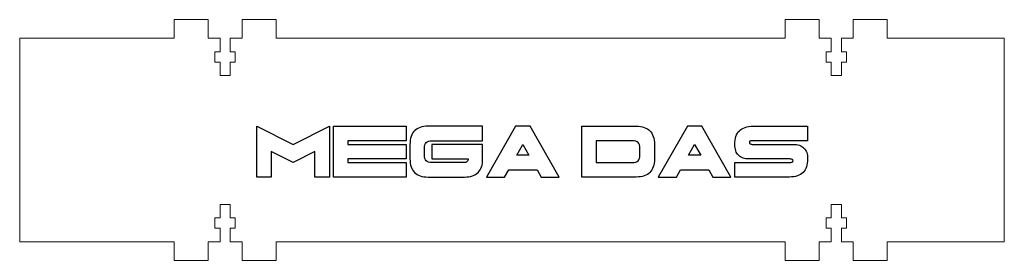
# Model space of a CAD drawing. Header units: millimetres. Extents: x -150 to 140, y -36 to 36.
import ezdxf

# ---------------------------------------------------------------- set-up
doc = ezdxf.new("R2010")
doc.units = ezdxf.units.MM

msp = doc.modelspace()

# ---------------------------------------------------------------- linework, layer by layer
at = {"color": 7, "linetype": 'Continuous', "lineweight": 15}
for p, q in [((-105, 35.5), (-105, 30)), ((-95, 35.5), (-105, 35.5)), ((-95, 35.5), (-95, 30)), ((-85, 35.5), (-85, 30)), ((-75, 35.5), (-85, 35.5)), ((-75, 35.5), (-75, 30)), ((75, 35.5), (75, 30)), ((85, 35.5), (75, 35.5)), ((85, 35.5), (85, 30)), ((95, 35.5), (95, 30)), ((105, 35.5), (95, 35.5)), ((105, 35.5), (105, 30)), ((-150.5, -30), (-150.5, 30)), ((-150.5, 30), (-105, 30)), ((-95, 30), (-91.5, 30)), ((-91.5, 30), (-91.5, 26)), ((-88.5, 26), (-88.5, 30)), ((-88.5, 30), (-85, 30)), ((-75, 30), (75, 30)), ((85, 30), (88.5, 30)), ((88.5, 30), (88.5, 26)), ((91.5, 26), (91.5, 30)), ((91.5, 30), (95, 30)), ((105, 30), (139.5, 30)), ((139.5, 30), (139.5, -30)), ((-91.5, 26), (-93, 26)), ((-93, 26), (-93, 23)), ((-87, 26), (-88.5, 26)), ((-87, 23), (-87, 26)), ((88.5, 26), (87, 26)), ((87, 26), (87, 23)), ((93, 26), (91.5, 26)), ((93, 23), (93, 26)), ((-93, 23), (-91.5, 23)), ((-91.5, 23), (-91.5, 19)), ((-88.5, 19), (-88.5, 23)), ((-88.5, 23), (-87, 23)), ((87, 23), (88.5, 23)), ((88.5, 23), (88.5, 19)), ((91.5, 19), (91.5, 23)), ((91.5, 23), (93, 23)), ((-91.5, 19), (-88.5, 19)), ((88.5, 19), (91.5, 19)), ((-91.5, -19), (-88.5, -19)), ((-91.5, -23), (-91.5, -19)), ((-88.5, -19), (-88.5, -23)), ((88.5, -19), (91.5, -19)), ((88.5, -23), (88.5, -19)), ((91.5, -19), (91.5, -23)), ((-93, -23), (-91.5, -23)), ((-93, -26), (-93, -23)), ((-88.5, -23), (-87, -23)), ((-87, -23), (-87, -26)), ((87, -23), (88.5, -23)), ((87, -26), (87, -23)), ((91.5, -23), (93, -23)), ((93, -23), (93, -26)), ((-91.5, -26), (-93, -26)), ((-91.5, -30), (-91.5, -26)), ((-88.5, -26), (-88.5, -30)), ((-87, -26), (-88.5, -26)), ((88.5, -26), (87, -26)), ((88.5, -30), (88.5, -26)), ((91.5, -26), (91.5, -30)), ((93, -26), (91.5, -26)), ((-105, -30), (-150.5, -30)), ((-105, -35.5), (-105, -30)), ((-91.5, -30), (-95, -30)), ((-95, -35.5), (-95, -30)), ((-85, -30), (-88.5, -30)), ((-85, -35.5), (-85, -30)), ((75, -30), (-75, -30)), ((-75, -35.5), (-75, -30)), ((75, -35.5), (75, -30)), ((88.5, -30), (85, -30)), ((85, -35.5), (85, -30)), ((95, -30), (91.5, -30)), ((95, -35.5), (95, -30)), ((139.5, -30), (105, -30)), ((105, -35.5), (105, -30)), ((-95, -35.5), (-105, -35.5)), ((-75, -35.5), (-85, -35.5)), ((85, -35.5), (75, -35.5)), ((105, -35.5), (95, -35.5))]:
    msp.add_line(p, q, dxfattribs=at)
at = {"color": 7, "linetype": 'Continuous', "flags": 128}
for points in [[(-76.39, -10.93), (-80.67, -10.93), (-80.67, -10.93), (-80.67, 4.07), (-80.67, 4.07), (-69.96, -1.29), (-69.96, -1.29), (-59.24, 4.07), (-59.24, 4.07), (-59.24, -10.93), (-59.24, -10.93), (-63.53, -10.93), (-63.53, -10.93), (-63.53, -3.43), (-63.53, -3.43), (-69.96, -6.65), (-69.96, -6.65), (-76.39, -3.43), (-76.39, -3.43), (-76.39, -10.93)], [(-36.69, 4.07), (-36.69, -0.22), (-36.69, -0.22), (-53.83, -0.22), (-53.83, -0.22), (-53.83, -1.29), (-53.83, -1.29), (-36.69, -1.29), (-36.69, -1.29), (-36.69, -5.57), (-36.69, -5.57), (-53.83, -5.57), (-53.83, -5.57), (-53.83, -6.65), (-53.83, -6.65), (-36.69, -6.65), (-36.69, -6.65), (-36.69, -10.93), (-36.69, -10.93), (-58.12, -10.93), (-58.12, -10.93), (-58.12, 4.07), (-58.12, 4.07), (-36.69, 4.07)], [(-29.14, -1.29), (-29.14, -5.57), (-29.14, -5.57), (-18.42, -5.57), (-18.42, -5.57), (-18.44, -5.83), (-18.49, -6.04), (-18.57, -6.23), (-18.69, -6.38), (-18.84, -6.5), (-19.03, -6.58), (-19.24, -6.63), (-19.49, -6.65), (-19.49, -6.65), (-29.14, -6.65), (-29.14, -6.65), (-29.64, -6.61), (-30.08, -6.51), (-30.44, -6.35), (-30.74, -6.11), (-30.98, -5.81), (-31.15, -5.44), (-31.25, -5.01), (-31.28, -4.51), (-31.28, -4.51), (-31.28, -2.36), (-31.28, -2.36), (-31.25, -1.86), (-31.15, -1.43), (-30.98, -1.06), (-30.74, -0.76), (-30.44, -0.52), (-30.08, -0.35), (-29.64, -0.25), (-29.14, -0.22), (-29.14, -0.22), (-14.14, -0.22), (-14.14, -0.22), (-14.14, 4.07), (-14.14, 4.07), (-30.21, 4.07), (-30.21, 4.07), (-30.86, 4.04), (-31.47, 3.98), (-32.03, 3.88), (-32.55, 3.73), (-33.03, 3.54), (-33.48, 3.31), (-33.87, 3.04), (-34.23, 2.73), (-34.54, 2.37), (-34.81, 1.97), (-35.04, 1.54), (-35.23, 1.05), (-35.38, 0.53), (-35.48, -0.04), (-35.54, -0.64), (-35.57, -1.29), (-35.57, -1.29), (-35.57, -5.57), (-35.57, -5.57), (-35.54, -6.22), (-35.48, -6.83), (-35.38, -7.4), (-35.23, -7.92), (-35.04, -8.4), (-34.81, -8.84), (-34.54, -9.24), (-34.23, -9.59), (-33.87, -9.91), (-33.48, -10.18), (-33.03, -10.41), (-32.55, -10.6), (-32.03, -10.75), (-31.47, -10.85), (-30.86, -10.91), (-30.21, -10.93), (-30.21, -10.93), (-19.49, -10.93), (-19.49, -10.93), (-18.85, -10.91), (-18.24, -10.85), (-17.68, -10.75), (-17.15, -10.6), (-16.67, -10.41), (-16.23, -10.18), (-15.83, -9.91), (-15.48, -9.59), (-15.16, -9.24), (-14.89, -8.84), (-14.66, -8.4), (-14.47, -7.92), (-14.33, -7.4), (-14.22, -6.83), (-14.16, -6.22), (-14.14, -5.57), (-14.14, -5.57), (-14.14, -1.29), (-14.14, -1.29), (-29.14, -1.29)], [(1.87, -8.79), (3.06, -10.93), (3.06, -10.93), (8.41, -10.93), (8.41, -10.93), (-0.16, 4.07), (-0.16, 4.07), (-4.44, 4.07), (-4.44, 4.07), (-13.01, -10.93), (-13.01, -10.93), (-7.66, -10.93), (-7.66, -10.93), (-6.47, -8.79), (-6.47, -8.79), (1.87, -8.79)], [(15.02, 4.07), (31.1, 4.07), (31.1, 4.07), (31.74, 4.04), (32.35, 3.98), (32.92, 3.88), (33.44, 3.73), (33.92, 3.54), (34.36, 3.31), (34.76, 3.04), (35.11, 2.73), (35.43, 2.37), (35.7, 1.97), (35.93, 1.54), (36.12, 1.05), (36.26, 0.53), (36.37, -0.04), (36.43, -0.64), (36.45, -1.29), (36.45, -1.29), (36.45, -5.57), (36.45, -5.57), (36.43, -6.22), (36.37, -6.83), (36.26, -7.4), (36.12, -7.92), (35.93, -8.4), (35.7, -8.84), (35.43, -9.24), (35.11, -9.59), (34.76, -9.91), (34.36, -10.18), (33.92, -10.41), (33.44, -10.6), (32.92, -10.75), (32.35, -10.85), (31.74, -10.91), (31.1, -10.93), (31.1, -10.93), (15.02, -10.93), (15.02, -10.93), (15.02, 4.07)], [(52.46, -8.79), (53.65, -10.93), (53.65, -10.93), (59, -10.93), (59, -10.93), (50.43, 4.07), (50.43, 4.07), (46.15, 4.07), (46.15, 4.07), (37.58, -10.93), (37.58, -10.93), (42.93, -10.93), (42.93, -10.93), (44.12, -8.79), (44.12, -8.79), (52.46, -8.79)], [(65.49, -0.22), (65.24, -0.23), (65.02, -0.25), (64.83, -0.28), (64.68, -0.33), (64.57, -0.39), (64.48, -0.47), (64.43, -0.57), (64.41, -0.67), (64.41, -0.67), (64.43, -0.82), (64.48, -0.94), (64.57, -1.05), (64.68, -1.13), (64.83, -1.2), (65.02, -1.25), (65.24, -1.28), (65.49, -1.29), (65.49, -1.29), (77.27, -1.29), (77.27, -1.29), (77.79, -1.31), (78.27, -1.36), (78.73, -1.44), (79.15, -1.56), (79.53, -1.71), (79.88, -1.89), (80.2, -2.11), (80.49, -2.36), (80.74, -2.64), (80.95, -2.96), (81.14, -3.31), (81.29, -3.7), (81.41, -4.12), (81.49, -4.57), (81.54, -5.06), (81.56, -5.57), (81.56, -5.57), (81.53, -6.22), (81.47, -6.83), (81.37, -7.4), (81.22, -7.92), (81.03, -8.4), (80.8, -8.84), (80.53, -9.24), (80.22, -9.59), (79.86, -9.91), (79.46, -10.18), (79.03, -10.41), (78.54, -10.6), (78.02, -10.75), (77.46, -10.85), (76.85, -10.91), (76.2, -10.93), (76.2, -10.93), (60.13, -10.93), (60.13, -10.93), (60.13, -6.65), (60.13, -6.65), (76.2, -6.65), (76.2, -6.65), (76.45, -6.64), (76.67, -6.61), (76.85, -6.57), (77, -6.51), (77.12, -6.44), (77.2, -6.34), (77.26, -6.23), (77.27, -6.1), (77.27, -6.1), (77.26, -5.98), (77.2, -5.87), (77.12, -5.78), (77, -5.71), (76.85, -5.65), (76.67, -5.61), (76.45, -5.58), (76.2, -5.57), (76.2, -5.57), (64.41, -5.57), (64.41, -5.57), (63.9, -5.56), (63.41, -5.51), (62.96, -5.43), (62.54, -5.31), (62.15, -5.16), (61.8, -4.97), (61.48, -4.76), (61.2, -4.5), (60.95, -4.22), (60.73, -3.9), (60.55, -3.55), (60.39, -3.17), (60.28, -2.75), (60.19, -2.29), (60.14, -1.81), (60.13, -1.29), (60.13, -1.29), (60.15, -0.64), (60.21, -0.04), (60.32, 0.53), (60.46, 1.05), (60.65, 1.54), (60.88, 1.97), (61.15, 2.37), (61.47, 2.73), (61.82, 3.04), (62.22, 3.31), (62.66, 3.54), (63.14, 3.73), (63.66, 3.88), (64.23, 3.98), (64.84, 4.04), (65.49, 4.07), (65.49, 4.07), (81.56, 4.07), (81.56, 4.07), (81.56, -0.22), (81.56, -0.22), (65.49, -0.22)], [(-4.09, -4.51), (-2.3, -1.29), (-2.3, -1.29), (-0.51, -4.51), (-0.51, -4.51), (-4.09, -4.51)], [(19.31, -0.22), (19.31, -6.65), (19.31, -6.65), (30.02, -6.65), (30.02, -6.65), (30.52, -6.61), (30.96, -6.51), (31.33, -6.35), (31.63, -6.11), (31.86, -5.81), (32.03, -5.44), (32.13, -5.01), (32.17, -4.51), (32.17, -4.51), (32.17, -2.36), (32.17, -2.36), (32.13, -1.86), (32.03, -1.43), (31.86, -1.06), (31.63, -0.76), (31.33, -0.52), (30.96, -0.35), (30.52, -0.25), (30.02, -0.22), (30.02, -0.22), (19.31, -0.22)], [(46.5, -4.51), (48.29, -1.29), (48.29, -1.29), (50.08, -4.51), (50.08, -4.51), (46.5, -4.51)]]:
    msp.add_lwpolyline(points, dxfattribs=at)

doc.saveas('drawing.dxf')
